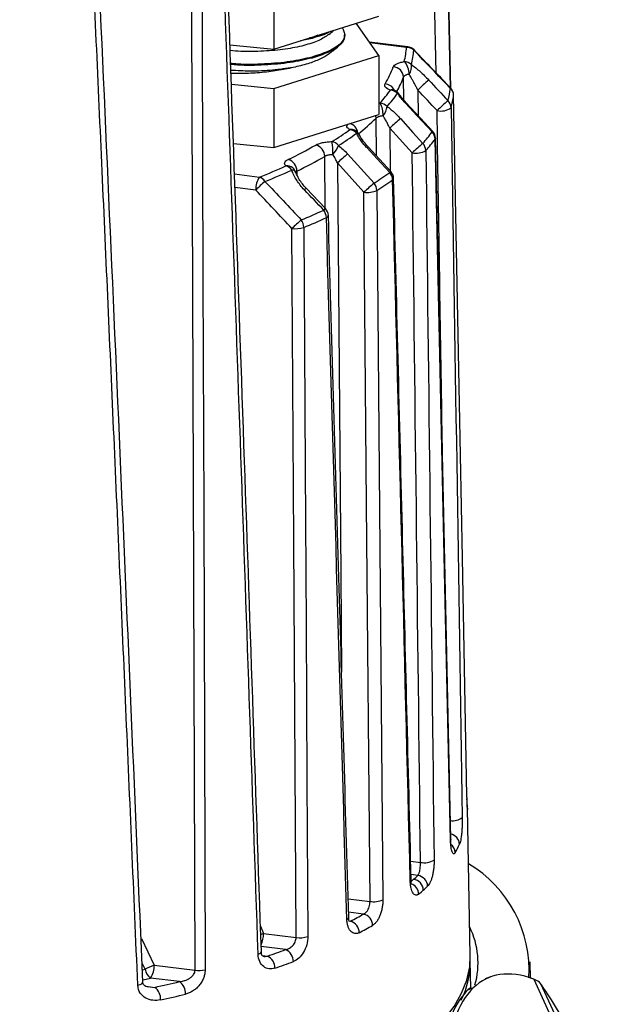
# Paper-space layout '_Dimétrica' of a CAD drawing. Header units: millimetres. Extents: x -46 to 46, y -49 to 62.
# Tile 6 of 7: x 11 to 40, y -11 to 37. Entities that reach past the tile are written whole.
import ezdxf

# ---------------------------------------------------------------- set-up
doc = ezdxf.new("R2010")
doc.units = ezdxf.units.MM

psp = doc.layouts.new('_Dimétrica')

# ---------------------------------------------------------------- linework, layer by layer
at = {"color": 7, "linetype": 'Continuous', "lineweight": 25}
for p, q in [((31.361, 34.013), (31.009, 50.246)), ((32.049, 33.297), (31.68, 50.381)), ((31.682, 50.392), (32.053, 33.279)), ((23.579, 41.752), (23.579, 35.152)), ((23.579, 35.152), (28.619, 36.737)), ((28.619, 34.851), (27.524, 36.393)), ((25.413, 35.669), (24.865, 35.557)), ((25.413, 35.716), (25.293, 35.691)), ((25.694, 35.817), (25.413, 35.716)), ((25.413, 35.716), (25.413, 35.669)), ((26.982, 35.816), (26.982, 35.863)), ((30.006, 35.262), (28.162, 35.494)), ((29.943, 35.237), (28.188, 35.458)), ((21.475, 35.362), (23.579, 35.152)), ((30.303, 35.113), (30.303, 35.113)), ((23.579, 33.267), (28.619, 34.851)), ((25.413, 34.773), (25.413, 34.726)), ((28.619, 34.851), (28.619, 32.023)), ((29.818, 32.707), (29.801, 33.816)), ((21.542, 33.47), (23.579, 33.267)), ((23.579, 33.267), (23.579, 30.438)), ((29.329, 33.195), (29.305, 33.202)), ((30.486, 33.192), (30.504, 31.958)), ((32.062, 33.284), (32.062, 33.284)), ((32.201, 32.947), (32.2, 32.939)), ((28.619, 32.561), (28.674, 32.571)), ((23.579, 30.438), (28.619, 32.023)), ((28.501, 30.029), (28.481, 31.841)), ((29.138, 31.37), (29.162, 29.314)), ((21.641, 30.632), (23.579, 30.438)), ((29.189, 29.284), (28.101, 30.462)), ((26.04, 27.522), (26.02, 30.009)), ((24.683, 29.303), (24.688, 29.127)), ((21.692, 29.167), (22.89, 29.016)), ((22.713, 28.397), (21.715, 28.523)), ((26.055, 27.507), (25.124, 28.482)), ((32.84, -0.664), (32.84, -0.671)), ((32.999, -8.318), (32.868, -1.239)), ((30.141, -3.788), (30.612, -3.848)), ((30.483, -4.473), (30.157, -4.432)), ((27.143, -5.588), (28.191, -5.72)), ((27.884, -6.323), (27.161, -6.232)), ((22.942, -6.901), (23.087, -7.255)), ((27.182, -6.656), (27.252, -6.665)), ((17.235, -7.496), (17.845, -8.772)), ((23.087, -7.255), (24.647, -7.451)), ((24.145, -8.029), (22.972, -7.882)), ((23.021, -8.31), (23.274, -8.342)), ((17.406, -8.973), (17.273, -8.682)), ((17.845, -8.772), (19.8, -9.018)), ((33.023, -9.861), (32.999, -8.601)), ((35.887, -9.408), (35.875, -8.609)), ((17.274, -9.003), (17.406, -8.973)), ((17.316, -9.471), (17.668, -9.391)), ((19.053, -9.566), (17.668, -9.391)), ((33.966, -9.341), (33.71, -9.435)), ((17.418, -9.782), (17.873, -9.839)), ((17.56, -9.806), (17.873, -9.839)), ((33.039, -9.849), (32.886, -9.964)), ((32.886, -9.964), (33.141, -9.87)), ((36.044, -9.446), (38.842, -15.529)), ((36.373, -9.661), (39.391, -16.222))]:
    psp.add_line(p, q, dxfattribs=at)
at = {"color": 7, "linetype": 'Continuous', "lineweight": 25, "flags": 128}
for points in [[(19.8, -9.018), (19.708, 19.063), (19.635, 41.127)], [(20.126, 41.153), (20.181, 24.103), (20.216, 13.071), (20.251, 2.039), (20.285, -8.994)], [(29.943, 35.237), (29.977, 35.258), (30.006, 35.262)], [(30.303, 35.113), (30.302, 35.112), (30.291, 35.102)], [(32.048, 33.272), (32.06, 33.282), (32.062, 33.284)], [(31.197, 31.209), (30.617, 31.837), (29.914, 32.596)], [(32.84, -0.671), (32.623, 10.757), (32.483, 18.151), (32.342, 25.545), (32.2, 32.939)], [(31.168, 31.181), (30.45, 31.959), (29.885, 32.569)], [(28.481, 31.841), (28.47, 31.933), (28.46, 31.973)], [(29.648, 31.824), (30.249, 31.157), (30.722, 30.633)], [(30.212, 30.18), (29.611, 30.846), (29.138, 31.37)], [(31.33, 30.881), (31.329, 30.87), (31.316, 30.839)], [(32.051, -2.783), (31.802, 8.648), (31.641, 16.045), (31.479, 23.442), (31.316, 30.839)], [(32.063, -2.736), (31.709, 13.55), (31.33, 30.881)], [(29.137, 29.236), (28.528, 29.895), (28.049, 30.414)], [(27.9, 28.294), (27.19, 29.078), (26.633, 29.695)], [(26.633, 29.695), (26.792, 9.952), (26.829, 5.275)], [(28.519, 28.372), (28.618, 16.806), (28.681, 9.323), (28.744, 1.839), (28.806, -5.645)], [(28.191, -5.72), (28.029, 13.327), (27.9, 28.294)], [(24.647, -7.451), (24.537, 11.59), (24.449, 26.551)], [(25.014, 26.601), (25.08, 15.04), (25.123, 7.559), (25.165, 0.078), (25.207, -7.402)], [(32.063, -2.736), (32.063, -2.752), (32.051, -2.783)], [(22.954, -7.302), (23.021, -7.277), (23.087, -7.255)], [(17.065, -17.801), (18.671, -17.456), (20.215, -17.08), (21.69, -16.676), (23.093, -16.243), (24.419, -15.785), (25.663, -15.301), (26.82, -14.794), (27.888, -14.266), (28.863, -13.718), (29.74, -13.153), (30.518, -12.571), (31.194, -11.975), (31.764, -11.367), (32.229, -10.75), (32.585, -10.124), (32.833, -9.492), (32.97, -8.857), (32.999, -8.318)], [(22.828, -8.255), (22.907, -8.219), (22.958, -8.179), (22.98, -8.136), (22.981, -8.126)], [(17.057, -9.739), (17.164, -9.705), (17.243, -9.664), (17.288, -9.618), (17.297, -9.584)]]:
    psp.add_lwpolyline(points, dxfattribs=at)
at = {"color": 7, "linetype": 'Continuous', "lineweight": 25}
for centre, radius, start, end in [((26.488, 35.468), 3.463, 344.7018, 356.1799), ((29.941, 34.718), 0.52, 47.7724, 89.787), ((29.943, 34.766), 0.5, 43.9505, 82.8192), ((26.795, 35.336), 3.503, 344.7018, 356.1799), ((29.273, 33.991), 0.791, 356.9352, 45.3892), ((29.813, 34.026), 0.528, 46.8308, 88.3198), ((25.23, 35.766), 4.33, 328.2723, 340.1992), ((29.293, 33.791), 0.508, 2.8593, 88.7437), ((29.612, 34.303), 0.573, 321.9038, 10.9592), ((25.712, 35.285), 4.344, 330.0471, 340.2392), ((37.784, 25.714), 10.449, 130.4215, 134.3015), ((24.003, 36.821), 6.314, 317.7012, 324.9202), ((28.876, 32.957), 0.533, 25.1503, 86.009), ((29.254, 32.951), 0.255, 71.4616, 109.1063), ((29.126, 32.657), 0.537, 44.5218, 85.2542), ((29.171, 32.72), 0.5, 34.9611, 70.8107), ((28.306, 33.731), 3.77, 343.8529, 353.0026), ((31.734, 32.927), 0.466, 1.4807, 47.7308), ((31.701, 32.938), 0.5, 1.0954, 43.7975), ((24.282, 36.704), 6.388, 317.7012, 324.9202), ((29.52, 32.952), 0.0822, 43.04, 97.4851), ((28.502, 34.08), 2.048, 312.4886, 313.6031), ((38.893, 24.507), 10.741, 130.4302, 134.2002), ((31.603, 32.334), 0.476, 1.578, 47.1083), ((28.441, 33.401), 3.788, 343.8529, 353.0026), ((27.638, 32.01), 1.178, 357.1441, 28.4345), ((28.615, 32.038), 0.537, 43.2592, 83.7523), ((28.186, 32.485), 0.824, 319.6768, 354.4835), ((31.594, 32.992), 0.807, 256.4738, 306.9727), ((21.836, 38.502), 9.408, 308.0475, 314.9283), ((40.881, 18.694), 17.279, 130.5477, 132.8111), ((19.094, 42.514), 13.857, 301.6709, 305.9449), ((27.305, 30.964), 0.341, 62.6316, 103.0621), ((27.139, 30.774), 0.53, 40.1676, 80.3139), ((27.055, 31.055), 0.56, 9.8734, 71.6495), ((27.228, 30.825), 0.5, 27.6625, 62.1512), ((25.625, 35.236), 6.868, 317.9138, 323.8124), ((29.887, 32.581), 1.897, 312.4526, 313.6755), ((30.81, 30.823), 0.506, 1.7197, 45.0535), ((30.83, 30.87), 0.5, 1.2568, 42.7574), ((22.72, 30.161), 3.691, 358.9543, 8.7199), ((26.265, 30.208), 0.524, 38.5128, 78.5384), ((19.315, 42.464), 14.018, 301.6709, 305.9449), ((27.556, 30.977), 0.139, 34.502, 95.3121), ((25.747, 34.913), 6.901, 317.9138, 323.8124), ((15.846, 47.414), 19.471, 295.6418, 300.0167), ((25.449, 30.001), 0.571, 0.7907, 76.082), ((25.351, 31.029), 1.414, 318.5987, 339.4992), ((24.879, 33.863), 4.685, 312.5828, 313.4568), ((42.015, 17.434), 17.371, 130.5499, 132.7996), ((30.389, 31.148), 0.985, 259.6376, 299.0713), ((30.349, 30.272), 0.519, 1.7349, 44.127), ((24.098, 29.302), 0.585, 0.0719, 72.7079), ((16.114, 47.154), 19.801, 295.6418, 300.0167), ((39.374, 15.937), 18.752, 130.8217, 132.8032), ((12.916, 54.326), 27.203, 291.5081, 294.4109), ((13.066, 54.412), 27.519, 291.5081, 294.4109), ((24.218, 29.142), 0.416, 49.1518, 98.2167), ((24.021, 29.066), 0.507, 34.509, 74.2472), ((24.451, 29.15), 0.204, 26.8036, 93.4017), ((24.158, 29.083), 0.5, 19.0555, 48.486), ((26.151, 32.487), 4.415, 312.5677, 313.4876), ((28.822, 28.945), 0.5, 1.4439, 42.7099), ((23.689, 28.453), 0.978, 144.8425, 183.2878), ((32.019, 18.854), 13.33, 131.6822, 134.2805), ((22.734, 28.543), 0.498, 32.2984, 71.8135), ((20.572, 41.086), 14.622, 302.2936, 305.8574), ((20.67, 40.791), 14.691, 302.2936, 305.8574), ((28.717, 28.867), 0.559, 1.6905, 41.2843), ((29.232, 28.962), 0.0898, 299.235, 355.8956), ((25.968, 27.476), 1.313, 130.0017, 134.8553), ((40.684, 14.481), 18.821, 130.8105, 132.7875), ((28.07, 29.433), 1.152, 261.4908, 292.9195), ((27.942, 28.355), 0.577, 1.6458, 40.0537), ((14.229, 52.998), 28.134, 292.2793, 294.6743), ((26.944, 26.453), 1.379, 130.1812, 134.7251), ((25.462, 27.056), 0.636, 1.4679, 36.3528), ((25.693, 27.162), 0.5, 1.6777, 43.6239), ((34.097, 16.59), 13.867, 131.5728, 134.0876), ((24.35, 26.585), 0.665, 1.3817, 34.7651), ((14.297, 52.759), 28.268, 292.2793, 294.6743), ((26.06, 27.202), 0.135, 285.9949, 347.7311), ((24.618, 27.843), 1.303, 262.5758, 287.7057), ((29.184, -1.308), 3.685, 1.0691, 7.8205), ((32.153, -1.079), 0.773, 261.6988, 306.4004), ((31.974, -2.998), 0.512, 2.7502, 80.4692), ((31.776, -3.392), 0.502, 1.8957, 54.8333), ((27.948, -0.873), 5.001, 329.961, 335.1541), ((30.788, -2.86), 1.003, 259.8861, 298.3459), ((29.884, -9.019), 5.939, 356.4494, 59.2751), ((30.077, -4.677), 0.0861, 301.0986, 357.0091), ((23.416, 3.124), 10.375, 310.5944, 311.4067), ((23.791, 2.7), 9.809, 311.3999, 313.0103), ((30.2, -5.199), 0.546, 1.9616, 81.7396), ((30.41, -5.012), 0.544, 2.0709, 82.3264), ((29.975, -5.387), 0.554, 2.0522, 69.2627), ((23.663, 2.854), 10.711, 309.866, 311.4003), ((24.159, 2.292), 9.961, 311.3999, 313.0103), ((28.361, -4.567), 1.166, 261.6119, 292.4319), ((27.046, -6.461), 0.124, 286.5089, 353.0526), ((17.782, 11.56), 20.539, 297.4581, 299.4621), ((27.742, -6.878), 0.573, 0.6972, 75.6469), ((27.094, -7.222), 0.579, 0.3792, 74.1619), ((18.056, 11.288), 20.856, 297.4581, 299.4621), ((29.459, -8.665), 3.912, 344.2654, 26.0439), ((21.854, -7.269), 1.234, 334.7546, 0.6401), ((24.815, -6.149), 1.313, 262.6298, 287.3682), ((11.312, 26.369), 36.714, 289.0158, 290.4588), ((23.012, -8.906), 0.622, 358.6086, 65.0588), ((23.906, -8.593), 0.611, 358.9574, 67.0472), ((19.014, -11.905), 3.344, 110.4674, 118.7444), ((16.869, -8.828), 0.978, 324.8425, 3.2878), ((11.486, 26.326), 37.281, 289.0158, 290.4588), ((29.011, -8.64), 3.988, 333.0269, 1.62), ((18.012, -8.884), 0.613, 188.3379, 235.8405), ((19.97, -7.593), 1.435, 263.1771, 282.672), ((5.341, 46.963), 58.168, 282.44112, 283.63414), ((17.435, -10.404), 0.715, 357.0321, 52.2259), ((18.659, -10.131), 0.689, 357.2825, 55.127), ((5.424, 47.239), 59.067, 282.44112, 283.63414)]:
    psp.add_arc(centre, radius, start, end, dxfattribs=at)
for points, knots in [([(17.057, -9.739), (16.867, -5.315), (16.492, 3.446), (15.922, 16.458), (15.355, 29.209), (14.972, 37.623), (14.782, 41.787)], [0, 0, 0, 0, 0.257614, 0.510152, 0.757614, 1, 1, 1, 1]), ([(17.297, -9.584), (16.938, -1.13), (16.209, 16.046), (15.44, 33.225), (15.05, 41.949)], [0, 0, 0, 0, 0.4921879, 1, 1, 1, 1]), ([(22.981, -8.126), (22.704, -0.03), (22.143, 16.42), (21.564, 32.872), (21.27, 41.226)], [0, 0, 0, 0, 0.492188, 1, 1, 1, 1]), ([(26.858, 36.183), (26.921, 36.062), (27.05, 35.81), (26.82, 35.423), (26.298, 35.058), (25.706, 34.867), (25.413, 34.773)], [0, 0, 0, 0, 0.2357267, 0.4890159, 0.7467108, 1, 1, 1, 1]), ([(26.295, 36.006), (26.275, 35.992), (26.083, 35.859), (25.73, 35.759), (25.413, 35.669)], [0, 0, 0, 0, 0.10403, 1, 1, 1, 1]), ([(26.215, 35.854), (26.293, 35.918), (26.375, 35.986), (26.457, 36.055), (26.462, 36.059)], [0, 0, 0, 0, 0.942235, 1, 1, 1, 1]), ([(26.212, 35.854), (26.067, 35.756), (25.776, 35.559), (25.045, 35.318), (24.143, 35.137), (23.105, 35.045), (22.189, 35.024), (21.656, 35.069), (21.485, 35.083)], [0, 0, 0, 0, 0.180076, 0.362152, 0.544966, 0.730782, 0.913994, 1, 1, 1, 1]), ([(26.949, 35.816), (26.956, 35.762), (26.979, 35.588), (26.722, 35.301), (26.216, 34.98), (25.679, 34.81), (25.413, 34.726)], [0, 0, 0, 0, 0.131401, 0.420931, 0.713167, 1, 1, 1, 1]), ([(26.303, 34.998), (26.28, 34.975), (26.167, 34.858), (25.802, 34.67), (25.232, 34.443), (24.747, 34.329), (24.505, 34.272)], [0, 0, 0, 0, 0.075799, 0.383242, 0.69201, 1, 1, 1, 1]), ([(26.31, 34.99), (26.357, 35.029), (26.482, 35.133), (26.607, 35.237), (26.684, 35.301)], [0, 0, 0, 0, 0.3794569, 1, 1, 1, 1]), ([(32.062, 33.284), (31.797, 33.56), (31.211, 34.17), (30.625, 34.779), (30.303, 35.113)], [0, 0, 0, 0, 0.452474, 1, 1, 1, 1]), ([(25.413, 34.773), (25.075, 34.694), (24.392, 34.534), (23.147, 34.431), (22.152, 34.405), (21.616, 34.455), (21.507, 34.465)], [0, 0, 0, 0, 0.305404, 0.61612, 0.921525, 1, 1, 1, 1]), ([(25.413, 34.726), (25.075, 34.647), (24.392, 34.487), (23.147, 34.384), (22.153, 34.358), (21.617, 34.408), (21.508, 34.418)], [0, 0, 0, 0, 0.305525, 0.616364, 0.921888, 1, 1, 1, 1]), ([(29.304, 34.299), (29.323, 34.353), (29.382, 34.404), (29.517, 34.47), (29.571, 34.491), (29.691, 34.526), (29.757, 34.542), (29.828, 34.554)], [0, 0, 0, 0, 0.5, 0.5, 0.75, 0.75, 1, 1, 1, 1]), ([(24.505, 34.272), (24.183, 34.223), (23.538, 34.125), (22.499, 34.08), (21.824, 34.116), (21.518, 34.133)], [0, 0, 0, 0, 0.354428, 0.708163, 1, 1, 1, 1]), ([(24.505, 34.272), (24.257, 34.218), (23.76, 34.11), (22.915, 34.016), (22.158, 33.973), (21.694, 33.985), (21.523, 33.99)], [0, 0, 0, 0, 0.279337, 0.559462, 0.838233, 1, 1, 1, 1]), ([(30.174, 34.412), (30.31, 34.317), (30.452, 34.202), (30.735, 33.949), (30.874, 33.814), (31.008, 33.669)], [0, 0, 0, 0, 0.5, 0.5, 1, 1, 1, 1]), ([(30.063, 33.949), (30.043, 33.945), (30.001, 33.937), (29.944, 33.92), (29.891, 33.899), (29.847, 33.874), (29.815, 33.846), (29.805, 33.826), (29.801, 33.816)], [0, 0, 0, 0, 0.14371, 0.300269, 0.467447, 0.642236, 0.821038, 1, 1, 1, 1]), ([(30.486, 33.192), (30.467, 33.229), (30.427, 33.31), (30.357, 33.443), (30.281, 33.583), (30.217, 33.695), (30.162, 33.789), (30.115, 33.866), (30.079, 33.923), (30.063, 33.949)], [0, 0, 0, 0, 0.134655, 0.301064, 0.499757, 0.676963, 0.749851, 0.884633, 1, 1, 1, 1]), ([(29.171, 33.192), (29.058, 33.231), (28.977, 33.279), (28.91, 33.355), (28.897, 33.382), (28.891, 33.436), (28.897, 33.462), (28.913, 33.489)], [0, 0, 0, 0, 0.5, 0.5, 0.75, 0.75, 1, 1, 1, 1]), ([(29.914, 32.596), (29.859, 32.658), (29.737, 32.793), (29.635, 32.932), (29.58, 33.008)], [0, 0, 0, 0, 0.456331, 1, 1, 1, 1]), ([(29.006, 32.405), (29.033, 32.386), (29.088, 32.347), (29.17, 32.282), (29.253, 32.212), (29.362, 32.116), (29.496, 31.988), (29.597, 31.879), (29.648, 31.824)], [0, 0, 0, 0, 0.1217062, 0.2452802, 0.3712663, 0.5001832, 0.7483796, 1, 1, 1, 1]), ([(31.676, 15.032), (31.665, 15.764), (31.576, 21.489), (31.485, 27.214), (31.405, 32.207)], [0, 0, 0, 0, 0.127834, 1, 1, 1, 1]), ([(28.814, 31.952), (28.792, 31.949), (28.744, 31.944), (28.677, 31.931), (28.614, 31.914), (28.558, 31.893), (28.511, 31.868), (28.491, 31.85), (28.481, 31.841)], [0, 0, 0, 0, 0.1498414, 0.3096146, 0.4773009, 0.6502952, 0.8255817, 1, 1, 1, 1]), ([(29.138, 31.37), (29.118, 31.412), (29.068, 31.515), (28.984, 31.672), (28.896, 31.825), (28.838, 31.915), (28.814, 31.952)], [0, 0, 0, 0, 0.2051097, 0.4996232, 0.7939323, 1, 1, 1, 1]), ([(27.228, 31.296), (27.186, 31.323), (27.104, 31.376), (27.054, 31.466), (27.1, 31.524), (27.124, 31.553)], [0, 0, 0, 0, 0.336822, 0.6715, 1, 1, 1, 1]), ([(25.586, 30.555), (25.667, 30.602), (25.782, 30.641), (25.984, 30.684), (26.058, 30.696), (26.21, 30.713), (26.288, 30.719), (26.369, 30.721)], [0, 0, 0, 0, 0.5, 0.5, 0.75, 0.75, 1, 1, 1, 1]), ([(28.049, 30.414), (28.024, 30.441), (27.974, 30.496), (27.902, 30.581), (27.833, 30.667), (27.745, 30.785), (27.643, 30.935), (27.576, 31.056), (27.544, 31.115)], [0, 0, 0, 0, 0.126176, 0.251132, 0.375276, 0.499016, 0.754273, 1, 1, 1, 1]), ([(28.101, 30.462), (28.027, 30.547), (27.859, 30.738), (27.738, 30.943), (27.671, 31.057)], [0, 0, 0, 0, 0.445291, 1, 1, 1, 1]), ([(24.158, 29.554), (24.101, 29.605), (24.082, 29.659), (24.112, 29.739), (24.131, 29.765), (24.189, 29.815), (24.226, 29.839), (24.272, 29.861)], [0, 0, 0, 0, 0.5, 0.5, 0.75, 0.75, 1, 1, 1, 1]), ([(26.411, 30.094), (26.39, 30.093), (26.347, 30.092), (26.283, 30.085), (26.22, 30.076), (26.16, 30.063), (26.106, 30.048), (26.057, 30.03), (26.032, 30.016), (26.02, 30.009)], [0, 0, 0, 0, 0.1320557, 0.2699729, 0.4126057, 0.5585532, 0.7062244, 0.8539319, 1, 1, 1, 1]), ([(26.633, 29.695), (26.616, 29.729), (26.582, 29.799), (26.528, 29.901), (26.471, 30), (26.431, 30.063), (26.411, 30.094)], [0, 0, 0, 0, 0.248184, 0.500527, 0.753854, 1, 1, 1, 1]), ([(25.042, 28.407), (24.905, 28.55), (24.785, 28.702), (24.579, 29.023), (24.495, 29.188), (24.439, 29.353)], [0, 0, 0, 0, 0.5, 0.5, 1, 1, 1, 1]), ([(24.683, 29.303), (24.661, 29.293), (24.634, 29.28), (24.623, 29.265), (24.622, 29.263)], [0, 0, 0, 0, 0.84855, 1, 1, 1, 1]), ([(25.124, 28.482), (25.004, 28.622), (24.794, 28.865), (24.681, 29.129), (24.632, 29.242)], [0, 0, 0, 0, 0.572169, 1, 1, 1, 1]), ([(30.163, -4.682), (30.028, 0.749), (29.749, 11.961), (29.467, 23.174), (29.321, 28.956)], [0, 0, 0, 0, 0.484375, 1, 1, 1, 1]), ([(27.168, -6.482), (27.012, -1.048), (26.689, 10.17), (26.362, 21.389), (26.193, 27.173)], [0, 0, 0, 0, 0.484375, 1, 1, 1, 1]), ([(32.868, -1.239), (32.868, -1.249), (32.869, -1.27), (32.869, -1.291), (32.868, -1.304), (32.867, -1.308), (32.864, -1.292), (32.86, -1.235), (32.855, -1.142), (32.849, -1.013), (32.844, -0.856), (32.842, -0.733), (32.84, -0.671)], [0, 0, 0, 0, 0.063165, 0.125599, 0.187777, 0.250181, 0.375919, 0.49991, 0.625575, 0.749606, 0.875033, 1, 1, 1, 1]), ([(32.612, -1.701), (32.612, -1.733), (32.613, -1.797), (32.612, -1.894), (32.611, -1.994), (32.607, -2.126), (32.599, -2.289), (32.584, -2.473), (32.565, -2.639), (32.542, -2.781), (32.516, -2.898), (32.496, -2.949), (32.486, -2.974)], [0, 0, 0, 0, 0.062697, 0.1248496, 0.1871256, 0.2501891, 0.3744766, 0.4998752, 0.6242777, 0.7494996, 0.8746894, 1, 1, 1, 1]), ([(32.05, -3.009), (32.051, -3.009), (32.062, -3.009), (32.065, -2.973), (32.066, -2.888), (32.064, -2.789), (32.063, -2.736)], [0, 0, 0, 0, 0.03416, 0.309923, 0.629171, 1, 1, 1, 1]), ([(32.277, -3.376), (32.271, -3.386), (32.259, -3.406), (32.239, -3.424), (32.22, -3.434), (32.195, -3.435), (32.164, -3.413), (32.129, -3.349), (32.099, -3.251), (32.075, -3.12), (32.058, -2.964), (32.053, -2.843), (32.051, -2.783)], [0, 0, 0, 0, 0.062997, 0.125341, 0.187582, 0.250274, 0.375483, 0.500069, 0.624274, 0.749458, 0.875442, 1, 1, 1, 1]), ([(31.264, -3.743), (31.264, -3.774), (31.265, -3.837), (31.261, -3.933), (31.255, -4.031), (31.242, -4.16), (31.22, -4.321), (31.182, -4.502), (31.135, -4.666), (31.08, -4.805), (31.019, -4.92), (30.975, -4.968), (30.953, -4.992)], [0, 0, 0, 0, 0.062845, 0.125084, 0.18734, 0.250235, 0.374899, 0.499975, 0.623846, 0.749238, 0.875135, 1, 1, 1, 1]), ([(30.483, -4.473), (30.489, -4.466), (30.502, -4.451), (30.523, -4.416), (30.544, -4.369), (30.565, -4.305), (30.587, -4.21), (30.605, -4.088), (30.613, -3.957), (30.612, -3.881), (30.612, -3.848)], [0, 0, 0, 0, 0.0771532, 0.165799, 0.2659402, 0.3775759, 0.5007023, 0.699517, 0.8659738, 1, 1, 1, 1]), ([(30.159, -4.904), (30.161, -4.904), (30.17, -4.902), (30.171, -4.873), (30.169, -4.806), (30.165, -4.725), (30.163, -4.682)], [0, 0, 0, 0, 0.057354, 0.326884, 0.638455, 1, 1, 1, 1]), ([(30.528, -5.367), (30.516, -5.376), (30.492, -5.395), (30.455, -5.411), (30.419, -5.419), (30.372, -5.416), (30.314, -5.391), (30.252, -5.323), (30.2, -5.221), (30.159, -5.088), (30.13, -4.931), (30.124, -4.811), (30.121, -4.751)], [0, 0, 0, 0, 0.062889, 0.125182, 0.187453, 0.250273, 0.375318, 0.500069, 0.624206, 0.749411, 0.875389, 1, 1, 1, 1]), ([(28.806, -5.645), (28.806, -5.676), (28.806, -5.739), (28.799, -5.836), (28.788, -5.933), (28.767, -6.062), (28.73, -6.222), (28.669, -6.4), (28.595, -6.56), (28.508, -6.694), (28.414, -6.804), (28.348, -6.849), (28.314, -6.871)], [0, 0, 0, 0, 0.062858, 0.125089, 0.187335, 0.250237, 0.374801, 0.49995, 0.623619, 0.749139, 0.874946, 1, 1, 1, 1]), ([(27.884, -6.323), (27.9, -6.316), (27.931, -6.301), (27.974, -6.269), (28.014, -6.232), (28.049, -6.189), (28.08, -6.145), (28.118, -6.077), (28.158, -5.979), (28.188, -5.848), (28.19, -5.763), (28.191, -5.72)], [0, 0, 0, 0, 0.094552, 0.184622, 0.270243, 0.351458, 0.428314, 0.500867, 0.669263, 0.835335, 1, 1, 1, 1]), ([(5.509, -6.355), (5.644, -6.453), (5.913, -6.649), (6.31, -6.95), (6.699, -7.255), (7.082, -7.564), (7.457, -7.878), (7.825, -8.197), (8.49, -8.793), (9.411, -9.686), (10.533, -10.93), (11.548, -12.234), (12.276, -13.344), (12.767, -14.203), (13.075, -14.793), (13.358, -15.386), (13.617, -15.984), (13.769, -16.389), (13.844, -16.591)], [0, 0, 0, 0, 0.035933, 0.071793, 0.107591, 0.143336, 0.179037, 0.214706, 0.25035, 0.376088, 0.499677, 0.627024, 0.750766, 0.801973, 0.852444, 0.902233, 0.951398, 1, 1, 1, 1]), ([(27.673, -7.218), (27.655, -7.227), (27.619, -7.244), (27.566, -7.258), (27.513, -7.264), (27.443, -7.259), (27.36, -7.231), (27.27, -7.16), (27.193, -7.057), (27.134, -6.921), (27.093, -6.762), (27.085, -6.64), (27.081, -6.579)], [0, 0, 0, 0, 0.062861, 0.125169, 0.187459, 0.250269, 0.375552, 0.500118, 0.624647, 0.749639, 0.875702, 1, 1, 1, 1]), ([(27.179, -6.684), (27.18, -6.684), (27.195, -6.685), (27.183, -6.652), (27.175, -6.579), (27.171, -6.516), (27.168, -6.482)], [0, 0, 0, 0, 0.017079, 0.458113, 0.714461, 1, 1, 1, 1]), ([(13.404, -16.922), (13.361, -16.8), (13.273, -16.553), (13.131, -16.188), (12.981, -15.823), (12.82, -15.461), (12.65, -15.1), (12.471, -14.741), (12.282, -14.383), (11.894, -13.687), (11.252, -12.669), (10.293, -11.388), (9.228, -10.164), (8.27, -9.202), (7.458, -8.458), (6.83, -7.917), (6.182, -7.388), (5.733, -7.047), (5.508, -6.877)], [0, 0, 0, 0, 0.03031, 0.060812, 0.09152, 0.122449, 0.153613, 0.185025, 0.216699, 0.248648, 0.372286, 0.499386, 0.623188, 0.749197, 0.811641, 0.874221, 0.93699, 1, 1, 1, 1]), ([(24.145, -8.029), (24.168, -8.024), (24.211, -8.013), (24.272, -7.99), (24.34, -7.956), (24.413, -7.908), (24.492, -7.836), (24.56, -7.751), (24.611, -7.652), (24.642, -7.55), (24.645, -7.484), (24.647, -7.451)], [0, 0, 0, 0, 0.0939, 0.177776, 0.251652, 0.38295, 0.500888, 0.636066, 0.763038, 0.883637, 1, 1, 1, 1]), ([(25.207, -7.402), (25.208, -7.531), (25.189, -7.665), (25.119, -7.925), (25.066, -8.05), (24.938, -8.268), (24.861, -8.364), (24.697, -8.514), (24.608, -8.57), (24.517, -8.604)], [0, 0, 0, 0, 0.25, 0.25, 0.5, 0.5, 0.75, 0.75, 1, 1, 1, 1]), ([(23.634, -8.921), (23.537, -8.954), (23.443, -8.964), (23.258, -8.94), (23.172, -8.905), (23.019, -8.787), (22.954, -8.707), (22.86, -8.504), (22.833, -8.385), (22.828, -8.255)], [0, 0, 0, 0, 0.25, 0.25, 0.5, 0.5, 0.75, 0.75, 1, 1, 1, 1]), ([(23.063, -8.348), (23.044, -8.337), (23.013, -8.32), (22.993, -8.251), (22.985, -8.169), (22.981, -8.127)], [0, 0, 0, 0, 0.471722, 0.726952, 1, 1, 1, 1]), ([(23.064, -8.346), (23.066, -8.347), (23.132, -8.367), (23.205, -8.354), (23.274, -8.342)], [0, 0, 0, 0, 0.0439233, 1, 1, 1, 1]), ([(19.053, -9.566), (19.087, -9.561), (19.152, -9.553), (19.245, -9.532), (19.329, -9.507), (19.403, -9.479), (19.467, -9.449), (19.55, -9.403), (19.644, -9.334), (19.733, -9.233), (19.79, -9.125), (19.796, -9.053), (19.8, -9.018)], [0, 0, 0, 0, 0.104724, 0.200861, 0.288441, 0.367503, 0.4381, 0.500307, 0.649325, 0.779393, 0.89442, 1, 1, 1, 1]), ([(20.285, -8.994), (20.284, -9.021), (20.283, -9.075), (20.273, -9.157), (20.257, -9.24), (20.234, -9.322), (20.191, -9.442), (20.114, -9.596), (19.99, -9.765), (19.846, -9.91), (19.688, -10.025), (19.52, -10.113), (19.405, -10.147), (19.347, -10.164)], [0, 0, 0, 0, 0.049975, 0.099494, 0.149055, 0.199158, 0.250285, 0.373056, 0.500144, 0.623316, 0.750333, 0.874198, 1, 1, 1, 1]), ([(36.044, -9.446), (35.458, -9.23), (34.912, -9.154), (33.935, -9.297), (33.504, -9.515), (33.141, -9.87)], [0, 0, 0, 0, 0.5, 0.5, 1, 1, 1, 1]), ([(18.149, -10.441), (18.025, -10.468), (17.902, -10.475), (17.662, -10.448), (17.547, -10.414), (17.34, -10.3), (17.246, -10.219), (17.107, -10.009), (17.063, -9.88), (17.057, -9.739)], [0, 0, 0, 0, 0.25, 0.25, 0.5, 0.5, 0.75, 0.75, 1, 1, 1, 1]), ([(17.569, -9.833), (17.523, -9.823), (17.435, -9.804), (17.322, -9.722), (17.306, -9.638), (17.297, -9.584)], [0, 0, 0, 0, 0.269813, 0.526894, 1, 1, 1, 1]), ([(33.141, -9.87), (32.778, -10.225), (32.477, -10.724), (32.016, -11.988), (31.857, -12.753), (31.771, -13.627)], [0, 0, 0, 0, 0.5, 0.5, 1, 1, 1, 1]), ([(40.145, -16.307), (39.349, -14.763), (38.607, -13.382), (37.645, -11.688), (37.35, -11.186), (36.817, -10.319), (36.579, -9.954), (36.373, -9.661)], [0, 0, 0, 0, 0.5, 0.5, 0.75, 0.75, 1, 1, 1, 1]), ([(32.886, -9.964), (32.523, -10.319), (32.221, -10.818), (31.76, -12.082), (31.601, -12.847), (31.516, -13.721)], [0, 0, 0, 0, 0.5, 0.5, 1, 1, 1, 1])]:
    psp.add_open_spline(points, degree=3, knots=knots, dxfattribs=at)
for points in [[(22.828, -8.255), (22.264, 8.193), (21.689, 24.642), (21.101, 41.091)], [(32.048, 33.272), (31.463, 33.883), (30.877, 34.493), (30.291, 35.102)], [(31.008, 33.669), (31.315, 33.341), (31.621, 33.012), (31.927, 32.683)], [(31.405, 32.207), (31.099, 32.536), (30.792, 32.864), (30.486, 33.192)], [(29.885, 32.569), (29.747, 32.719), (29.619, 32.875), (29.509, 33.033)], [(32.079, 32.347), (32.26, 20.997), (32.437, 9.648), (32.612, -1.701)], [(26.675, 30.534), (26.832, 30.417), (26.98, 30.278), (27.116, 30.127)], [(30.868, 30.288), (31.002, 18.944), (31.134, 7.6), (31.264, -3.743)], [(27.116, 30.127), (27.539, 29.66), (27.961, 29.193), (28.384, 28.726)], [(30.612, -3.848), (30.481, 7.495), (30.348, 18.837), (30.212, 30.18)], [(23.155, 28.809), (23.736, 28.195), (24.316, 27.58), (24.896, 26.964)], [(30.121, -4.751), (29.842, 6.46), (29.56, 17.672), (29.276, 28.884)], [(24.449, 26.551), (23.871, 27.167), (23.292, 27.783), (22.713, 28.397)], [(25.974, 27.433), (25.664, 27.758), (25.353, 28.083), (25.042, 28.407)], [(27.081, -6.579), (26.756, 4.638), (26.429, 15.855), (26.098, 27.072)], [(36.373, -9.661), (36.305, -9.571), (36.195, -9.501), (36.044, -9.446)]]:
    psp.add_open_spline(points, degree=3, dxfattribs=at)

doc.saveas('drawing.dxf')
